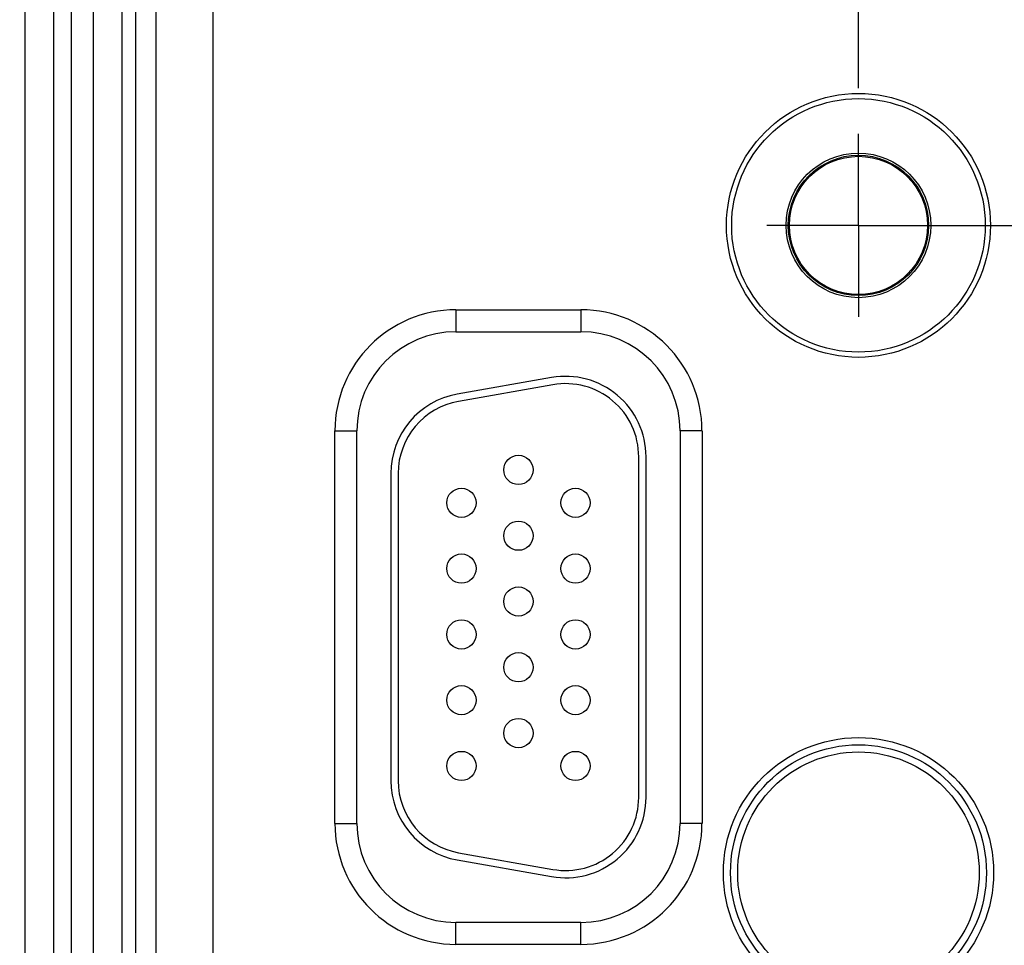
# Model space of a CAD drawing. Header units: inches. Extents: x 0 to 34, y 0 to 22.
# Tile 24 of 118: x 9.7 to 11, y 15 to 16.3. Entities that reach past the tile are written whole.
import ezdxf

# ---------------------------------------------------------------- set-up
doc = ezdxf.new("R2010")
doc.units = ezdxf.units.IN
doc.header["$LTSCALE"] = 1.87
doc.header["$MEASUREMENT"] = 0
doc.linetypes.add('CENTER', pattern=[0.6, 0.375, -0.075, 0.075, -0.075])
doc.layers.get('0').update_dxf_attribs({"linetype": 'CONTINUOUS'})
doc.layers.add('02___PRT_ALL_AXES', color=7, linetype='CONTINUOUS')
doc.layers.add('DIMENSIONS', color=7, linetype='CONTINUOUS')
doc.styles.get("Standard").update_dxf_attribs({"font": 'txt', "width": 0.8})
doc.dimstyles.new('DIMSTYLE_1', dxfattribs={"dimtxt": 0.125, "dimasz": 0.18, "dimexe": 0.18, "dimexo": 0.0625, "dimgap": 0.09, "dimtad": 0, "dimtih": 1, "dimtoh": 1, "dimzin": 4, "dimdsep": 46, "dimtxsty": 'STANDARD', "dimblk": '_FILLED', "dimblk1": '_FILLED', "dimblk2": '_FILLED', "dimcen": 0.09, "dimadec": 0, "dimazin": 0, "dimtp": 0.01, "dimtm": 0.01, "dimtfac": 1, "dimtofl": 0, "dimtmove": 0, "dimatfit": 3, "dimldrblk": '_FILLED', "dimfxl": 1, "dimtolj": 1, "dimtzin": 4, "dimarcsym": 0})

# ---------------------------------------------------------------- blocks, each defined once
blk = doc.blocks.new('*D12')
at = {"layer": 'DIMENSIONS', "color": 2, "linetype": 'CONTINUOUS'}
blk.add_line((10.83, 16.2021), (10.83, 18.551), dxfattribs=at)
at = {"layer": 'DIMENSIONS', "color": 2, "linetype": 'CONTINUOUS', "insert": (10.7675, 18.6135), "char_height": 0.125, "width": 1.225, "attachment_point": 1, "rotation": 90, "line_spacing_factor": 0.9}
blk.add_mtext('5.13{\\Ftxt.shx;\\W1.000000;\\H0.125000; }[130.3]', dxfattribs=at)
blk = doc.blocks.new('_FILLED')
at = {"color": 0, "linetype": 'BYBLOCK'}
blk.add_solid([(0, 0), (-1, 0.1736), (-1, -0.1736)], dxfattribs=at)
blk = doc.blocks.new('*D13')
at = {"layer": 'DIMENSIONS', "color": 2, "linetype": 'CONTINUOUS'}
blk.add_line((12.69, 16.2021), (12.69, 18.551), dxfattribs=at)
at = {"layer": 'DIMENSIONS', "color": 2, "linetype": 'CONTINUOUS', "insert": (12.6275, 18.6135), "char_height": 0.125, "width": 1.225, "attachment_point": 1, "rotation": 90, "line_spacing_factor": 0.9}
blk.add_mtext('6.99{\\Ftxt.shx;\\W1.000000;\\H0.125000; }[177.6]', dxfattribs=at)
blk = doc.blocks.new('*D14')
at = {"layer": 'DIMENSIONS', "color": 2, "linetype": 'CONTINUOUS'}
blk.add_line((16.41, 16.2021), (16.41, 18.551), dxfattribs=at)
at = {"layer": 'DIMENSIONS', "color": 2, "linetype": 'CONTINUOUS', "insert": (16.3475, 18.6135), "char_height": 0.125, "width": 1.325, "attachment_point": 1, "rotation": 90, "line_spacing_factor": 0.9}
blk.add_mtext('10.71{\\Ftxt.shx;\\W1.000000;\\H0.125000; }[272.1]', dxfattribs=at)

msp = doc.modelspace()

# ---------------------------------------------------------------- linework, layer by layer
at = {"color": 7, "linetype": 'CONTINUOUS'}
for p, q in [((9.6903, 14.4972), (9.6903, 17.7609)), ((9.7297, 14.4972), (9.7297, 17.7609)), ((9.7533, 17.7491), (9.7533, 14.509)), ((9.7833, 17.7491), (9.7833, 14.509)), ((9.9473, 14.5677), (9.9473, 17.6904)), ((9.8225, 17.6402), (9.8225, 14.6178)), ((9.8415, 17.6402), (9.8415, 14.6178)), ((9.8694, 14.6457), (9.8694, 17.6124)), ((10.2795, 15.8991), (10.2795, 15.8691)), ((10.2795, 15.8991), (10.4505, 15.8991)), ((10.4505, 15.8991), (10.4505, 15.8691)), ((10.2795, 15.8691), (10.4505, 15.8691)), ((10.4104, 15.8064), (10.2814, 15.7836)), ((10.4122, 15.7965), (10.2832, 15.7738)), ((10.114, 15.1965), (10.114, 15.7335)), ((10.114, 15.7335), (10.144, 15.7335)), ((10.144, 15.1965), (10.144, 15.7335)), ((10.5861, 15.7335), (10.5861, 15.1965)), ((10.6161, 15.7335), (10.5861, 15.7335)), ((10.6161, 15.7335), (10.6161, 15.1965)), ((10.5295, 15.232), (10.5295, 15.698)), ((10.5395, 15.232), (10.5395, 15.698)), ((10.1905, 15.6753), (10.1905, 15.2548)), ((10.2005, 15.6753), (10.2005, 15.2548)), ((10.114, 15.1965), (10.144, 15.1965)), ((10.6161, 15.1965), (10.5861, 15.1965)), ((10.2832, 15.1563), (10.4122, 15.1336)), ((10.2814, 15.1465), (10.4104, 15.1237)), ((10.2795, 15.031), (10.2795, 15.061)), ((10.4505, 15.061), (10.2795, 15.061)), ((10.4505, 15.031), (10.4505, 15.061)), ((10.4505, 15.031), (10.2795, 15.031))]:
    msp.add_line(p, q, dxfattribs=at)
for centre, radius in [((10.83, 16.0145), 0.1805), ((10.83, 16.0145), 0.1734), ((10.83, 16.0145), 0.0989), ((10.83, 16.0145), 0.096), ((10.83, 16.0145), 0.0945), ((10.365, 15.68), 0.02), ((10.287, 15.635), 0.02), ((10.443, 15.635), 0.02), ((10.365, 15.59), 0.02), ((10.287, 15.545), 0.02), ((10.443, 15.545), 0.02), ((10.365, 15.5), 0.02), ((10.287, 15.455), 0.02), ((10.443, 15.455), 0.02), ((10.365, 15.41), 0.02), ((10.287, 15.365), 0.02), ((10.443, 15.365), 0.02), ((10.365, 15.32), 0.02), ((10.83, 15.129), 0.1848), ((10.83, 15.129), 0.175), ((10.287, 15.275), 0.02), ((10.443, 15.275), 0.02), ((10.83, 15.129), 0.1652)]:
    msp.add_circle(centre, radius, dxfattribs=at)
for centre, radius, start, end in [((10.2795, 15.7335), 0.1655, 90, 180), ((10.4505, 15.7335), 0.1655, 0, 90), ((10.2795, 15.7335), 0.1355, 90, 180), ((10.4505, 15.7335), 0.1355, 0, 90), ((10.4295, 15.698), 0.11, 0, 100), ((10.4295, 15.698), 0.1, 0, 100), ((10.3005, 15.6753), 0.11, 100, 180), ((10.3005, 15.6753), 0.1, 100, 180), ((10.3005, 15.2548), 0.11, 180, 260), ((10.3005, 15.2548), 0.1, 180, 260), ((10.4295, 15.232), 0.11, 260, 360), ((10.4295, 15.232), 0.1, 260, 360), ((10.2795, 15.1965), 0.1655, 180, 270), ((10.2795, 15.1965), 0.1355, 180, 270), ((10.4505, 15.1965), 0.1655, 270, 360), ((10.4505, 15.1965), 0.1355, 270, 360)]:
    msp.add_arc(centre, radius, start, end, dxfattribs=at)
at = {"layer": '02___PRT_ALL_AXES', "color": 7, "linetype": 'CENTER'}
for q in [(10.83, 16.1396), (10.7049, 16.0145), (10.83, 15.8894), (12.5649, 16.0145)]:
    msp.add_line((10.83, 16.0145), q, dxfattribs=at)

# ---------------------------------------------------------------- dimensions: what is measured, and where the dimension line sits
at = {"layer": 'DIMENSIONS', "color": 2, "linetype": 'CONTINUOUS'}
for feature_location, picture, middle in [((16.41, 16.2021), '*D14', (16.41, 19.276)), ((10.83, 16.2021), '*D12', (10.83, 19.226)), ((12.69, 16.2021), '*D13', (12.69, 19.226))]:
    dim = msp.add_ordinate_dim(feature_location=feature_location, offset=(0, 2.3489), dtype=1, origin=(5.6991, 16.1396), dimstyle='DIMSTYLE_1', dxfattribs=at)
    dim.commit()
    dim.dimension.update_dxf_attribs({"geometry": picture, "text_midpoint": middle})

doc.saveas('drawing.dxf')
